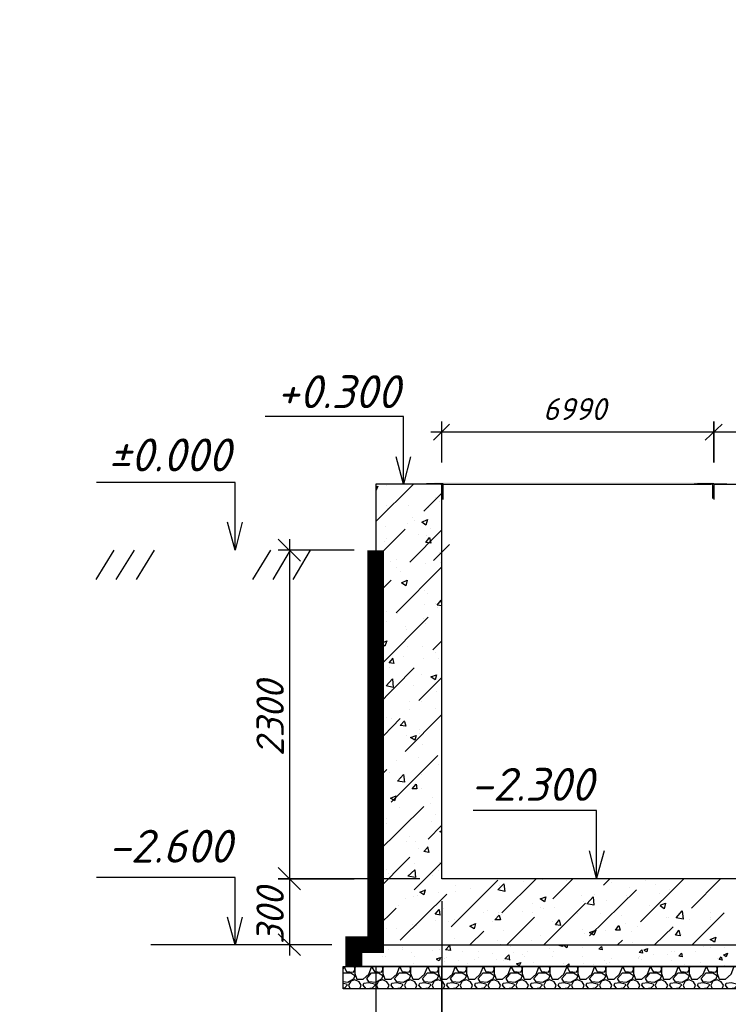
# Model space of a CAD drawing. Extents: x -119078 to 1619993, y 264752 to 340742.
# Tile 57 of 220: x 427176 to 433635, y 302273 to 311253. Entities that reach past the tile are written whole.
import ezdxf

# ---------------------------------------------------------------- set-up
doc = ezdxf.new("R2010")
doc.units = 0
doc.header["$MEASUREMENT"] = 0
doc.linetypes.add('CONTI', pattern=[0])
doc.layers.get('0').update_dxf_attribs({"color": 250, "linetype": 'CONTI'})
for name, color, linetype in [('PDF _Геометрия', 250, 'Continuous'), ('PDF _Сплошная заливка', 7, 'Continuous'), ('PDF _Текст', 7, 'Continuous')]:
    doc.layers.add(name, color=color, linetype=linetype)
doc.styles.add('ICOCPEUR', font='isocpeui.ttf')
doc.styles.add('PDF ISOCPEUR Italic', font='isocpeui.ttf')

msp = doc.modelspace()

# ---------------------------------------------------------------- linework, layer by layer
at = {"layer": 'PDF _Геометрия', "color": 7, "lineweight": -3}
for points in [[(430675.983, 307018.353), (430675.983, 307266.009), (430675.983, 307634.319), (429412.3, 307634.319)], [(430739.484, 307266.009), (430675.983, 307018.353), (430606.131, 307266.009)], [(429139.243, 306415.087), (429139.243, 306669.093), (429139.243, 307031.053), (427875.56, 307031.053)], [(440620.342, 302814.543), (440620.342, 307018.353), (440023.426, 307018.353), (440023.426, 303417.809), (431025.242, 303417.809), (431025.242, 307018.353), (430421.976, 307018.353), (430421.976, 302814.543)], [(430885.538, 307024.703), (431031.592, 307024.703), (431031.592, 306878.649)], [(430891.888, 307024.703), (430891.888, 307024.703)], [(431006.191, 307018.353), (430891.888, 307018.353)], [(431025.242, 307018.353), (433476.406, 307018.353), (433362.103, 307018.353)], [(431025.242, 306884.999), (431025.242, 306999.302)], [(433355.752, 307024.703), (433501.806, 307024.703), (433501.806, 306878.649)], [(433362.103, 307024.703), (433362.103, 307024.703)], [(433495.456, 306884.999), (433495.456, 306999.302)], [(433501.806, 307018.353), (435521.159, 307018.353)], [(431031.592, 306884.999), (431031.592, 306884.999)], [(433501.806, 306884.999), (433501.806, 306884.999)], [(429202.744, 306669.093), (429139.243, 306415.087), (429069.391, 306669.093)], [(428034.314, 306415.087), (427869.209, 306148.38)], [(428218.469, 306415.087), (428053.364, 306148.38)], [(428402.623, 306415.087), (428237.519, 306148.38)], [(429463.101, 306415.087), (429297.997, 306148.38)], [(429640.906, 306415.087), (429482.151, 306148.38)], [(429825.06, 306415.087), (429666.306, 306148.38)], [(432434.978, 303424.159), (432434.978, 303671.815), (432434.978, 304040.125), (431310.999, 304040.125)], [(432504.83, 303671.815), (432434.978, 303424.159), (432371.477, 303671.815)], [(429139.243, 302814.543), (429139.243, 303068.549), (429139.243, 303430.509), (427875.56, 303430.509)], [(429202.744, 303068.549), (429139.243, 302814.543), (429069.391, 303068.549)], [(429634.555, 302814.543), (428370.873, 302814.543)]]:
    msp.add_lwpolyline(points, dxfattribs=at)
at = {"layer": 'PDF _Геометрия', "color": 251, "lineweight": -3, "true_color": 0x535353}
for points in [[(431025.242, 307215.208), (431025.242, 307589.868)], [(430923.639, 307494.615), (433603.409, 307494.615)], [(431095.094, 307564.467), (430949.04, 307418.413)], [(433400.204, 307494.615), (435622.762, 307494.615)], [(433622.459, 307018.353), (433324.002, 307018.353)], [(429736.158, 306313.484), (429532.953, 306516.69)], [(429634.555, 306516.69), (429634.555, 303316.206)], [(430225.121, 306415.087), (429532.953, 306415.087)], [(431095.094, 306465.888), (430949.04, 306319.834)], [(431025.242, 305919.774), (431025.242, 306491.289)], [(429634.555, 303519.411), (429634.555, 302719.29)], [(430822.036, 303417.809), (429532.953, 303417.809), (430225.121, 303417.809)], [(431025.242, 303214.603), (431025.242, 301487.358), (431025.242, 302617.688)], [(429532.953, 302916.145), (429736.158, 302719.29)], [(430021.916, 302814.543), (429532.953, 302814.543)], [(430421.976, 302617.688), (430421.976, 301487.358)]]:
    msp.add_lwpolyline(points, dxfattribs=at)
for points in [[(433501.806, 307589.868), (433501.806, 307215.208)], [(433425.604, 307418.413), (433578.008, 307564.467)], [(429532.953, 303519.411), (429736.158, 303316.206)]]:
    msp.add_lwpolyline(points, close=True, dxfattribs=at)
at = {"layer": 'PDF _Геометрия', "color": 8, "lineweight": -3, "true_color": 0x767676}
for points in [[(430421.976, 306675.444), (430764.885, 307018.353)], [(430421.976, 306992.952), (430441.026, 306999.302), (430421.976, 306954.851)], [(430517.228, 307005.652), (430517.228, 307005.652)], [(430860.137, 306770.696), (431025.242, 306935.8)], [(430968.09, 306897.699), (430968.09, 306897.699)], [(431006.191, 306859.598), (431006.191, 306859.598)], [(430523.579, 306821.497), (430523.579, 306821.497)], [(430529.929, 306796.097), (430529.929, 306796.097)], [(430720.434, 306821.497), (430720.434, 306821.497)], [(430898.238, 306802.447), (430898.238, 306802.447)], [(430504.528, 306751.646), (430504.528, 306751.646)], [(430758.535, 306713.545), (430758.535, 306713.545)], [(430771.235, 306688.144), (430771.235, 306688.144)], [(430421.976, 306338.885), (430688.683, 306605.592)], [(430510.878, 306630.992), (430510.878, 306630.992)], [(430707.733, 306656.393), (430707.733, 306656.393)], [(430733.134, 306307.134), (431025.242, 306599.242)], [(430923.639, 306611.942), (430923.639, 306611.942)], [(430517.228, 306523.04), (430517.228, 306523.04)], [(430809.336, 306554.79), (430809.336, 306554.79)], [(430885.538, 306548.44), (430885.538, 306548.44)], [(430498.178, 306497.639), (430498.178, 306497.639)], [(430606.131, 306326.185), (430606.131, 306326.185)], [(430999.841, 306389.686), (430999.841, 306389.686)], [(430485.478, 306243.632), (430485.478, 306243.632)], [(430555.329, 306313.484), (430555.329, 306313.484)], [(430606.131, 305843.572), (431025.242, 306262.683)], [(430606.131, 306256.333), (430606.131, 306256.333)], [(430879.188, 306294.434), (430879.188, 306294.434)], [(431012.541, 306307.134), (431012.541, 306307.134)], [(430421.976, 306002.326), (430561.68, 306142.03)], [(430644.232, 306224.582), (430644.232, 306224.582)], [(430421.976, 306053.127), (430472.777, 306110.279), (430479.127, 306034.077), (430421.976, 306046.777)], [(430479.127, 305957.875), (430434.676, 305957.875), (430472.777, 306002.326), (430479.127, 305951.525)], [(430479.127, 305989.626), (430479.127, 305989.626)], [(430866.488, 306046.777), (430866.488, 306046.777)], [(430891.888, 306021.377), (430891.888, 306021.377)], [(430460.077, 305938.824), (430460.077, 305938.824)], [(430866.488, 305919.774), (430866.488, 305919.774)], [(430968.09, 305932.474), (430968.09, 305932.474)], [(431025.242, 305907.074), (430980.791, 305913.424), (431018.892, 305957.875)], [(430987.141, 305888.023), (430987.141, 305888.023)], [(431025.242, 305926.124), (431018.892, 305951.525)], [(430479.127, 305380.01), (430898.238, 305805.471)], [(430523.579, 305856.272), (430523.579, 305856.272)], [(430618.831, 305837.222), (430618.831, 305837.222)], [(430860.137, 305792.771), (430860.137, 305792.771)], [(430466.427, 305735.619), (430466.427, 305735.619)], [(430523.579, 305761.02), (430523.579, 305761.02)], [(430688.683, 305716.569), (430688.683, 305716.569)], [(430701.383, 305691.168), (430701.383, 305691.168)], [(430879.188, 305741.969), (430879.188, 305741.969)], [(430421.976, 305665.767), (430434.676, 305678.468)], [(430714.084, 305532.414), (430714.084, 305532.414)], [(430847.437, 305538.764), (430847.437, 305538.764)], [(430942.69, 305507.013), (431025.242, 305589.565)], [(430460.077, 305481.612), (430460.077, 305481.612)], [(430574.38, 305430.811), (430587.08, 305380.01), (430542.629, 305386.36), (430580.73, 305430.811)], [(430675.983, 305443.511), (430675.983, 305443.511)], [(430860.137, 305424.461), (430860.137, 305424.461)], [(430968.09, 305481.612), (430968.09, 305481.612)], [(430993.491, 305424.461), (430993.491, 305424.461)], [(430421.976, 304986.3), (430771.235, 305341.909)], [(430485.478, 305418.111), (430485.478, 305418.111)], [(430548.979, 305348.259), (430548.979, 305348.259)], [(430815.686, 305043.451), (431025.242, 305253.006)], [(430841.087, 305284.757), (430841.087, 305284.757)], [(430447.377, 305227.606), (430447.377, 305227.606)], [(430764.885, 305183.155), (430764.885, 305183.155)], [(430479.127, 305145.054), (430479.127, 305145.054)], [(430568.03, 305145.054), (430568.03, 305145.054)], [(430974.44, 305126.003), (430974.44, 305126.003)], [(430441.026, 304973.599), (430441.026, 304973.599)], [(430726.784, 305037.101), (430726.784, 305037.101)], [(430834.737, 305030.751), (430834.737, 305030.751)], [(430517.228, 304891.047), (430517.228, 304891.047)], [(430688.683, 304579.889), (431025.242, 304916.448)], [(430733.134, 304960.899), (430733.134, 304960.899)], [(430961.74, 304967.249), (430961.74, 304967.249)], [(430421.976, 304649.741), (430644.232, 304878.347)], [(430568.03, 304878.347), (430568.03, 304878.347)], [(430682.333, 304852.946), (430695.033, 304808.495), (430644.232, 304814.845), (430682.333, 304859.296)], [(430428.326, 304719.593), (430428.326, 304719.593)], [(430701.383, 304725.943), (430701.383, 304725.943)], [(430822.036, 304776.744), (430822.036, 304776.744)], [(430822.036, 304738.643), (430822.036, 304738.643)], [(430847.437, 304643.391), (430847.437, 304643.391)], [(430561.68, 304116.327), (430987.141, 304541.788)], [(430606.131, 304497.337), (430606.131, 304497.337)], [(430815.686, 304522.737), (430815.686, 304522.737)], [(430993.491, 304459.236), (430993.491, 304459.236)], [(430421.976, 304313.182), (430523.579, 304414.785)], [(430548.979, 304383.034), (430548.979, 304383.034)], [(430644.232, 304344.933), (430644.232, 304344.933)], [(430675.983, 304351.283), (430675.983, 304351.283)], [(430834.737, 304370.333), (430834.737, 304370.333)], [(430428.326, 304262.381), (430428.326, 304262.381)], [(430802.986, 304268.731), (430802.986, 304268.731)], [(430834.737, 304243.33), (430834.737, 304243.33)], [(430434.676, 303659.115), (430860.137, 304078.226)], [(430923.639, 304103.626), (430923.639, 304103.626)], [(430942.69, 304160.778), (430942.69, 304160.778)], [(430447.377, 304040.125), (430447.377, 304040.125)], [(430479.127, 304033.775), (430479.127, 304033.775)], [(430637.882, 304065.525), (430637.882, 304065.525)], [(430796.636, 304014.724), (430796.636, 304014.724)], [(430961.74, 304002.024), (430961.74, 304002.024)], [(430517.228, 303925.822), (430517.228, 303925.822)], [(430523.579, 303963.923), (430523.579, 303963.923)], [(430898.238, 303779.768), (431025.242, 303906.771)], [(430929.989, 303944.872), (430929.989, 303944.872)], [(430726.784, 303805.169), (430726.784, 303805.169)], [(431025.242, 303836.919), (431006.191, 303849.62), (431025.242, 303855.97)], [(430434.676, 303767.068), (430434.676, 303767.068)], [(430701.383, 303760.717), (430701.383, 303760.717)], [(430783.935, 303760.717), (430783.935, 303760.717)], [(430815.686, 303697.216), (430815.686, 303697.216)], [(430891.888, 303709.916), (430904.589, 303659.115), (430860.137, 303665.465), (430898.238, 303709.916)], [(430421.976, 303303.506), (430733.134, 303614.664)], [(430771.235, 303316.206), (431025.242, 303570.212)], [(430777.585, 303557.512), (430777.585, 303557.512)], [(431006.191, 303570.212), (431006.191, 303570.212)], [(430523.579, 303506.711), (430523.579, 303506.711)], [(430536.279, 303468.61), (430536.279, 303468.61)], [(430777.585, 303506.711), (430777.585, 303506.711)], [(430942.69, 303449.559), (430942.69, 303449.559)], [(430993.491, 303494.01), (430993.491, 303494.01)], [(430548.979, 303417.809), (430548.979, 303417.809)], [(431107.794, 302979.647), (431533.255, 303405.108)], [(431152.245, 303360.657), (431152.245, 303360.657)], [(431545.955, 303360.657), (431545.955, 303360.657)], [(431571.356, 303106.65), (431882.514, 303417.809)], [(431768.211, 303392.408), (431768.211, 303392.408)], [(431939.666, 303411.458), (431939.666, 303411.458)], [(432034.918, 303233.654), (432219.073, 303417.809)], [(432161.921, 303398.758), (432161.921, 303398.758)], [(432498.48, 303360.657), (432555.632, 303417.809)], [(432568.332, 303386.058), (432568.332, 303386.058)], [(432835.039, 303024.098), (433228.749, 303417.809)], [(432879.49, 303405.108), (432879.49, 303405.108)], [(432974.743, 303367.007), (432974.743, 303367.007)], [(433298.601, 303151.102), (433565.308, 303417.809)], [(430644.232, 302858.994), (431069.693, 303278.105)], [(430872.838, 303316.206), (430860.137, 303271.755), (430822.036, 303297.155), (430879.188, 303316.206)], [(430993.491, 303290.805), (430993.491, 303290.805)], [(431152.245, 303303.506), (431152.245, 303303.506)], [(431285.598, 303328.906), (431285.598, 303328.906)], [(432371.477, 302897.095), (432796.938, 303316.206)], [(432415.928, 303278.105), (432415.928, 303278.105)], [(432733.436, 303341.607), (432733.436, 303341.607)], [(433006.493, 303284.455), (433006.493, 303284.455)], [(433101.746, 303316.206), (433101.746, 303316.206)], [(430421.976, 303144.751), (430453.727, 303182.852), (430460.077, 303138.401)], [(430688.683, 303233.654), (430688.683, 303233.654)], [(430764.885, 303252.704), (430764.885, 303252.704)], [(430802.986, 303265.405), (430802.986, 303265.405)], [(431850.763, 303189.203), (431850.763, 303189.203)], [(431952.366, 302814.543), (432333.376, 303195.553)], [(432295.275, 303265.405), (432295.275, 303265.405)], [(432314.325, 303208.253), (432314.325, 303208.253)], [(432523.881, 303220.953), (432523.881, 303220.953)], [(432708.036, 303265.405), (432708.036, 303265.405)], [(432714.386, 303246.354), (432714.386, 303246.354)], [(432917.591, 303176.502), (432917.591, 303176.502)], [(433012.844, 303176.502), (433063.645, 303195.553), (433050.945, 303144.751), (433012.844, 303170.152)], [(430421.976, 302966.947), (430606.131, 303151.102)], [(430421.976, 303138.401), (430466.427, 303138.401)], [(430631.531, 303170.152), (430631.531, 303170.152)], [(431012.541, 303087.6), (430961.74, 303093.95), (430999.841, 303138.401), (431006.191, 303087.6)], [(431037.942, 303151.102), (431037.942, 303151.102)], [(431406.252, 303113.001), (431406.252, 303113.001)], [(431444.353, 303132.051), (431444.353, 303132.051)], [(431539.605, 303106.65), (431539.605, 303106.65)], [(431565.006, 303093.95), (431565.006, 303093.95)], [(431755.511, 303119.351), (431755.511, 303119.351)], [(431850.763, 303113.001), (431850.763, 303113.001)], [(431926.965, 303157.452), (431926.965, 303157.452)], [(431952.366, 303151.102), (431952.366, 303151.102)], [(432047.618, 303157.452), (432047.618, 303157.452)], [(432257.174, 303100.3), (432257.174, 303100.3)], [(432473.079, 303100.3), (432473.079, 303100.3)], [(433304.951, 302814.543), (433597.059, 303106.65)], [(433476.406, 303113.001), (433476.406, 303113.001)], [(430758.535, 302998.698), (430758.535, 302998.698)], [(430961.74, 303036.799), (430961.74, 303036.799)], [(431082.393, 303030.448), (431082.393, 303030.448)], [(431139.545, 303049.499), (431139.545, 303049.499)], [(431488.804, 303024.098), (431488.804, 303024.098)], [(431615.807, 302814.543), (431869.814, 303068.549)], [(432028.568, 303024.098), (432028.568, 303024.098)], [(432663.584, 303081.25), (432663.584, 303081.25)], [(432701.685, 303011.398), (432701.685, 303011.398)], [(433069.995, 303062.199), (433069.995, 303062.199)], [(433089.046, 303068.549), (433089.046, 303068.549)], [(433216.049, 303068.549), (433216.049, 303068.549)], [(433285.901, 303043.149), (433285.901, 303043.149)], [(433476.406, 303068.549), (433476.406, 303068.549)], [(433476.406, 303049.499), (433476.406, 303049.499)], [(430517.228, 302960.597), (430517.228, 302960.597)], [(430606.131, 302966.947), (430606.131, 302966.947)], [(430796.636, 302992.347), (430796.636, 302992.347)], [(431279.248, 302814.543), (431406.252, 302941.546)], [(431584.056, 302947.896), (431584.056, 302947.896)], [(432307.975, 302954.246), (432307.975, 302954.246)], [(432327.026, 302922.496), (432327.026, 302922.496)], [(432517.531, 302947.896), (432517.531, 302947.896)], [(432752.487, 302941.546), (432752.487, 302941.546)], [(432803.288, 302979.647), (432803.288, 302979.647)], [(432962.042, 302814.543), (433133.497, 302979.647)], [(433209.699, 302909.795), (433209.699, 302909.795)], [(431025.242, 302897.095), (431025.242, 302897.095)], [(431139.545, 302871.694), (431139.545, 302871.694)], [(431526.905, 302852.644), (431526.905, 302852.644)], [(431558.656, 302820.893), (431558.656, 302820.893)], [(431844.413, 302858.994), (431844.413, 302858.994)], [(431920.615, 302903.445), (431920.615, 302903.445)], [(432625.483, 302814.543), (432669.935, 302858.994)], [(432765.187, 302833.593), (432765.187, 302833.593)], [(433470.055, 302858.994), (433470.055, 302858.994)], [(430275.922, 302776.442), (430275.922, 302776.442)], [(430402.925, 302782.792), (430402.925, 302782.792)], [(430536.279, 302776.442), (430536.279, 302776.442)], [(430663.282, 302789.142), (430663.282, 302789.142)], [(430669.632, 302770.092), (430669.632, 302770.092)], [(430745.834, 302744.691), (430745.834, 302744.691)], [(430942.69, 302763.741), (430942.69, 302763.741)], [(431006.191, 302776.442), (431006.191, 302776.442)], [(431215.747, 302751.041), (431215.747, 302751.041)], [(431355.45, 302751.041), (431355.45, 302751.041)], [(431488.804, 302738.341), (431488.804, 302738.341)], [(431653.908, 302801.842), (431653.908, 302801.842)], [(431679.309, 302744.691), (431679.309, 302744.691)], [(431806.312, 302757.391), (431806.312, 302757.391)], [(432003.167, 302782.792), (432003.167, 302782.792)], [(432041.268, 302751.041), (432041.268, 302751.041)], [(432117.47, 302814.543), (432123.82, 302801.842), (432092.07, 302808.193), (432098.42, 302814.543)], [(432168.272, 302814.543), (432161.921, 302789.142), (432136.521, 302808.193), (432155.571, 302814.543)], [(432301.625, 302789.142), (432301.625, 302789.142)], [(432866.79, 302770.092), (432898.541, 302782.792), (432892.19, 302751.041), (432866.79, 302763.741)], [(433114.446, 302751.041), (433114.446, 302751.041)], [(433146.197, 302751.041), (433146.197, 302751.041)], [(433336.702, 302757.391), (433336.702, 302757.391)], [(433406.554, 302801.842), (433406.554, 302801.842)], [(433470.055, 302795.492), (433470.055, 302795.492)], [(433597.059, 302725.64), (433628.81, 302738.341), (433616.109, 302706.59), (433590.709, 302725.64)], [(433597.059, 302814.543), (433597.059, 302814.543)], [(433597.059, 302795.492), (433597.059, 302795.492)], [(430225.121, 302674.839), (430225.121, 302674.839)], [(430237.821, 302725.64), (430237.821, 302725.64)], [(430485.478, 302712.94), (430485.478, 302712.94)], [(430510.878, 302712.94), (430510.878, 302712.94)], [(430764.885, 302649.438), (430764.885, 302649.438)], [(430777.585, 302706.59), (430777.585, 302706.59)], [(430974.44, 302687.539), (431012.541, 302700.24), (430999.841, 302668.489), (430974.44, 302681.189)], [(431044.292, 302662.139), (431044.292, 302662.139)], [(431050.642, 302693.89), (431050.642, 302693.89)], [(431063.343, 302700.24), (431063.343, 302700.24)], [(431171.296, 302674.839), (431171.296, 302674.839)], [(431260.198, 302649.438), (431260.198, 302649.438)], [(431323.699, 302681.189), (431323.699, 302681.189)], [(431361.8, 302700.24), (431361.8, 302700.24)], [(431520.555, 302681.189), (431520.555, 302681.189)], [(431590.406, 302668.489), (431590.406, 302668.489)], [(431641.208, 302681.189), (431596.757, 302687.539), (431634.858, 302725.64), (431641.208, 302674.839)], [(431755.511, 302725.64), (431755.511, 302725.64)], [(431780.911, 302712.94), (431780.911, 302712.94)], [(431863.464, 302655.789), (431863.464, 302655.789)], [(432022.218, 302617.688), (432009.517, 302604.987), (432009.517, 302554.186), (432028.568, 302503.385), (432085.719, 302503.385), (432136.521, 302547.836), (432161.921, 302611.337), (432155.571, 302617.688), (432180.972, 302643.088), (432180.972, 302617.688), (432168.272, 302604.987), (432187.322, 302573.236), (432250.824, 302566.886), (432263.524, 302585.937), (432263.524, 302604.987), (432250.824, 302617.688)], [(432028.568, 302712.94), (432028.568, 302712.94)], [(432136.521, 302649.438), (432136.521, 302649.438)], [(432301.625, 302706.59), (432301.625, 302706.59)], [(432314.325, 302643.088), (432314.325, 302643.088)], [(432511.18, 302668.489), (432511.18, 302668.489)], [(432523.881, 302649.438), (432523.881, 302649.438)], [(432555.632, 302655.789), (432555.632, 302655.789)], [(432568.332, 302693.89), (432568.332, 302693.89)], [(432815.988, 302700.24), (432815.988, 302700.24)], [(432815.988, 302693.89), (432815.988, 302693.89)], [(432828.689, 302712.94), (432828.689, 302712.94)], [(432841.389, 302681.189), (432841.389, 302681.189)], [(432955.692, 302725.64), (432955.692, 302725.64)], [(433082.695, 302725.64), (433082.695, 302725.64)], [(433114.446, 302668.489), (433114.446, 302668.489)], [(433381.153, 302655.789), (433381.153, 302655.789)], [(433533.557, 302687.539), (433533.557, 302687.539)], [(430123.518, 302592.287), (430129.868, 302611.337), (430123.518, 302617.688)], [(430123.518, 302554.186), (430129.868, 302560.536), (430193.37, 302560.536), (430231.471, 302535.135), (430218.771, 302503.385), (430167.969, 302471.634), (430123.518, 302477.984)], [(430148.919, 302617.688), (430136.219, 302604.987), (430155.269, 302573.236), (430218.771, 302566.886), (430231.471, 302585.937), (430231.471, 302604.987), (430231.471, 302554.186), (430250.522, 302503.385), (430307.673, 302503.385), (430358.474, 302547.836), (430383.875, 302611.337), (430377.525, 302617.688)], [(430244.171, 302617.688), (430231.471, 302604.987), (430218.771, 302617.688)], [(430402.925, 302617.688), (430390.225, 302604.987), (430409.276, 302573.236), (430472.777, 302566.886), (430485.478, 302585.937), (430485.478, 302604.987), (430472.777, 302617.688)], [(430498.178, 302617.688), (430485.478, 302604.987), (430485.478, 302554.186), (430504.528, 302503.385), (430561.68, 302503.385), (430612.481, 302547.836), (430637.882, 302611.337), (430631.531, 302617.688)], [(430656.932, 302617.688), (430644.232, 302604.987), (430663.282, 302573.236), (430726.784, 302566.886), (430739.484, 302585.937), (430739.484, 302604.987), (430726.784, 302617.688)], [(430720.434, 302617.688), (430720.434, 302617.688)], [(430752.185, 302617.688), (430739.484, 302604.987), (430739.484, 302554.186), (430758.535, 302503.385), (430815.686, 302503.385), (430866.488, 302547.836), (430891.888, 302611.337), (430885.538, 302617.688)], [(430910.939, 302617.688), (430898.238, 302604.987), (430917.289, 302573.236), (430980.791, 302566.886), (430993.491, 302585.937), (430993.491, 302604.987), (430980.791, 302617.688)], [(431006.191, 302617.688), (430993.491, 302604.987), (430993.491, 302554.186), (431012.541, 302503.385), (431069.693, 302503.385), (431120.494, 302547.836), (431145.895, 302611.337), (431139.545, 302617.688)], [(431164.945, 302617.688), (431152.245, 302604.987), (431171.296, 302573.236), (431234.797, 302566.886), (431247.498, 302585.937), (431247.498, 302604.987), (431234.797, 302617.688)], [(431260.198, 302617.688), (431247.498, 302604.987), (431247.498, 302554.186), (431266.548, 302503.385), (431323.699, 302503.385), (431374.501, 302547.836), (431399.901, 302611.337), (431393.551, 302617.688)], [(431418.952, 302617.688), (431406.252, 302604.987), (431425.302, 302573.236), (431488.804, 302566.886), (431501.504, 302585.937), (431501.504, 302604.987), (431488.804, 302617.688)], [(431514.204, 302617.688), (431501.504, 302604.987), (431501.504, 302554.186), (431520.555, 302503.385), (431577.706, 302503.385), (431628.507, 302547.836), (431653.908, 302611.337), (431647.558, 302617.688)], [(431672.959, 302617.688), (431660.258, 302604.987), (431679.309, 302573.236), (431742.81, 302566.886), (431755.511, 302585.937), (431755.511, 302604.987), (431742.81, 302617.688)], [(431768.211, 302617.688), (431755.511, 302604.987), (431755.511, 302554.186), (431774.561, 302503.385), (431831.713, 302503.385), (431882.514, 302547.836), (431907.915, 302611.337), (431901.565, 302617.688)], [(431926.965, 302617.688), (431914.265, 302604.987), (431933.315, 302573.236), (431996.817, 302566.886), (432009.517, 302585.937), (432009.517, 302604.987), (431996.817, 302617.688)], [(432187.322, 302630.388), (432187.322, 302630.388)], [(432276.224, 302617.688), (432263.524, 302604.987), (432263.524, 302554.186), (432282.574, 302503.385), (432339.726, 302503.385), (432390.527, 302547.836), (432415.928, 302611.337), (432409.578, 302617.688)], [(432295.275, 302617.688), (432295.275, 302617.688)], [(432409.578, 302636.738), (432409.578, 302636.738)], [(432434.978, 302617.688), (432422.278, 302604.987), (432441.329, 302573.236), (432504.83, 302566.886), (432517.531, 302585.937), (432517.531, 302604.987), (432504.83, 302617.688)], [(432473.079, 302617.688), (432473.079, 302617.688)], [(432530.231, 302617.688), (432517.531, 302604.987), (432517.531, 302554.186), (432536.581, 302503.385), (432593.733, 302503.385), (432644.534, 302547.836), (432669.935, 302611.337), (432663.584, 302617.688)], [(432676.285, 302624.038), (432676.285, 302624.038)], [(432688.985, 302617.688), (432676.285, 302604.987), (432695.335, 302573.236), (432758.837, 302566.886), (432771.537, 302585.937), (432771.537, 302604.987), (432758.837, 302617.688)], [(432784.238, 302617.688), (432771.537, 302604.987), (432771.537, 302554.186), (432790.588, 302503.385), (432847.739, 302503.385), (432898.541, 302547.836), (432923.941, 302611.337), (432917.591, 302617.688)], [(432942.992, 302617.688), (432930.291, 302604.987), (432949.342, 302573.236), (433012.844, 302566.886), (433025.544, 302585.937), (433025.544, 302604.987), (433012.844, 302617.688)], [(433038.244, 302617.688), (433025.544, 302604.987), (433025.544, 302554.186), (433044.594, 302503.385), (433101.746, 302503.385), (433152.547, 302547.836), (433177.948, 302611.337), (433171.598, 302617.688)], [(433196.998, 302617.688), (433184.298, 302604.987), (433203.348, 302573.236), (433266.85, 302566.886), (433279.55, 302585.937), (433279.55, 302604.987), (433266.85, 302617.688)], [(433235.099, 302636.738), (433235.099, 302636.738)], [(433292.251, 302617.688), (433279.55, 302604.987), (433279.55, 302554.186), (433298.601, 302503.385), (433355.752, 302503.385), (433406.554, 302547.836), (433431.954, 302611.337), (433425.604, 302617.688)], [(433451.005, 302617.688), (433438.305, 302604.987), (433457.355, 302573.236), (433520.857, 302566.886), (433533.557, 302585.937), (433533.557, 302604.987), (433520.857, 302617.688)], [(433546.257, 302617.688), (433533.557, 302604.987), (433533.557, 302554.186), (433552.608, 302503.385), (433609.759, 302503.385), (433660.56, 302547.836), (433685.961, 302611.337), (433679.611, 302617.688)], [(433597.059, 302630.388), (433597.059, 302630.388)], [(430123.518, 302465.284), (430155.269, 302458.933), (430161.619, 302446.233), (430136.219, 302420.832), (430123.518, 302420.832)], [(430275.922, 302414.482), (430288.623, 302446.233), (430269.572, 302477.984), (430231.471, 302497.034), (430193.37, 302484.334), (430174.32, 302446.233), (430187.02, 302414.482)], [(430333.074, 302414.482), (430307.673, 302446.233), (430314.023, 302465.284), (430358.474, 302471.634), (430409.276, 302458.933), (430415.626, 302446.233), (430390.225, 302420.832), (430345.774, 302414.482)], [(430529.929, 302414.482), (430542.629, 302446.233), (430523.579, 302477.984), (430485.478, 302497.034), (430447.377, 302484.334), (430428.326, 302446.233), (430441.026, 302414.482)], [(430587.08, 302414.482), (430561.68, 302446.233), (430568.03, 302465.284), (430612.481, 302471.634), (430663.282, 302458.933), (430669.632, 302446.233), (430644.232, 302420.832), (430599.781, 302414.482)], [(430783.935, 302414.482), (430796.636, 302446.233), (430777.585, 302477.984), (430739.484, 302497.034), (430701.383, 302484.334), (430682.333, 302446.233), (430695.033, 302414.482)], [(430841.087, 302414.482), (430815.686, 302446.233), (430822.036, 302465.284), (430866.488, 302471.634), (430917.289, 302458.933), (430923.639, 302446.233), (430898.238, 302420.832), (430853.787, 302414.482)], [(431037.942, 302414.482), (431050.642, 302446.233), (431031.592, 302477.984), (430993.491, 302497.034), (430955.39, 302484.334), (430936.339, 302446.233), (430949.04, 302414.482)], [(431095.094, 302414.482), (431069.693, 302446.233), (431076.043, 302465.284), (431120.494, 302471.634), (431171.296, 302458.933), (431177.646, 302446.233), (431152.245, 302420.832), (431107.794, 302414.482)], [(431291.949, 302414.482), (431304.649, 302446.233), (431285.598, 302477.984), (431247.498, 302497.034), (431209.397, 302484.334), (431190.346, 302446.233), (431203.046, 302414.482)], [(431349.1, 302414.482), (431323.699, 302446.233), (431330.05, 302465.284), (431374.501, 302471.634), (431425.302, 302458.933), (431431.652, 302446.233), (431406.252, 302420.832), (431361.8, 302414.482)], [(431545.955, 302414.482), (431558.656, 302446.233), (431539.605, 302477.984), (431501.504, 302497.034), (431463.403, 302484.334), (431444.353, 302446.233), (431457.053, 302414.482)], [(431603.107, 302414.482), (431577.706, 302446.233), (431584.056, 302465.284), (431628.507, 302471.634), (431679.309, 302458.933), (431685.659, 302446.233), (431660.258, 302420.832), (431615.807, 302414.482)], [(431799.962, 302414.482), (431812.662, 302446.233), (431793.612, 302477.984), (431755.511, 302497.034), (431717.41, 302484.334), (431698.359, 302446.233), (431711.06, 302414.482)], [(431857.113, 302414.482), (431831.713, 302446.233), (431838.063, 302465.284), (431882.514, 302471.634), (431933.315, 302458.933), (431939.666, 302446.233), (431914.265, 302420.832), (431869.814, 302414.482)], [(432053.969, 302414.482), (432066.669, 302446.233), (432047.618, 302477.984), (432009.517, 302497.034), (431971.416, 302484.334), (431952.366, 302446.233), (431965.066, 302414.482)], [(432111.12, 302414.482), (432085.719, 302446.233), (432092.07, 302465.284), (432136.521, 302471.634), (432187.322, 302458.933), (432193.672, 302446.233), (432168.272, 302420.832), (432123.82, 302414.482)], [(432307.975, 302414.482), (432320.675, 302446.233), (432301.625, 302477.984), (432263.524, 302497.034), (432225.423, 302484.334), (432206.372, 302446.233), (432219.073, 302414.482)], [(432365.127, 302414.482), (432339.726, 302446.233), (432346.076, 302465.284), (432390.527, 302471.634), (432441.329, 302458.933), (432447.679, 302446.233), (432422.278, 302420.832), (432377.827, 302414.482)], [(432561.982, 302414.482), (432574.682, 302446.233), (432555.632, 302477.984), (432517.531, 302497.034), (432479.43, 302484.334), (432460.379, 302446.233), (432473.079, 302414.482)], [(432619.133, 302414.482), (432593.733, 302446.233), (432600.083, 302465.284), (432644.534, 302471.634), (432695.335, 302458.933), (432701.685, 302446.233), (432676.285, 302420.832), (432631.834, 302414.482)], [(432815.988, 302414.482), (432828.689, 302446.233), (432809.638, 302477.984), (432771.537, 302497.034), (432733.436, 302484.334), (432714.386, 302446.233), (432727.086, 302414.482)], [(432873.14, 302414.482), (432847.739, 302446.233), (432854.089, 302465.284), (432898.541, 302471.634), (432949.342, 302458.933), (432955.692, 302446.233), (432930.291, 302420.832), (432885.84, 302414.482)], [(433069.995, 302414.482), (433082.695, 302446.233), (433063.645, 302477.984), (433025.544, 302497.034), (432987.443, 302484.334), (432968.392, 302446.233), (432981.093, 302414.482)], [(433127.146, 302414.482), (433101.746, 302446.233), (433108.096, 302465.284), (433152.547, 302471.634), (433203.348, 302458.933), (433209.699, 302446.233), (433184.298, 302420.832), (433139.847, 302414.482)], [(433324.002, 302414.482), (433336.702, 302446.233), (433317.651, 302477.984), (433279.55, 302497.034), (433241.449, 302484.334), (433222.399, 302446.233), (433235.099, 302414.482)], [(433381.153, 302414.482), (433355.752, 302446.233), (433362.103, 302465.284), (433406.554, 302471.634), (433457.355, 302458.933), (433463.705, 302446.233), (433438.305, 302420.832), (433393.853, 302414.482)], [(433578.008, 302414.482), (433590.709, 302446.233), (433571.658, 302477.984), (433533.557, 302497.034), (433495.456, 302484.334), (433476.406, 302446.233), (433489.106, 302414.482)], [(433635.16, 302414.482), (433609.759, 302446.233), (433616.109, 302465.284), (433660.56, 302471.634), (433711.362, 302458.933), (433717.712, 302446.233), (433692.311, 302420.832), (433647.86, 302414.482)]]:
    msp.add_lwpolyline(points, dxfattribs=at)
for points in [[(430891.888, 306694.494), (430879.188, 306643.693), (430841.087, 306669.093)], [(430910.939, 306529.39), (430923.639, 306478.589), (430879.188, 306484.939)], [(430707.733, 306142.03), (430695.033, 306091.228), (430656.932, 306116.629)], [(430523.579, 305589.565), (430504.528, 305538.764), (430466.427, 305564.165)], [(430974.44, 305278.407), (430961.74, 305233.956), (430923.639, 305259.357)], [(430580.73, 305164.104), (430517.228, 305176.804), (430574.38, 305240.306)], [(430790.286, 304725.943), (430777.585, 304681.492), (430739.484, 304706.892)], [(430682.333, 304300.482), (430618.831, 304306.832), (430675.983, 304370.333)], [(430790.286, 304281.431), (430796.636, 304236.98), (430752.185, 304236.98)], [(430606.131, 304173.478), (430593.43, 304129.027), (430555.329, 304154.428)], [(430783.935, 303430.509), (430714.084, 303443.209), (430777.585, 303500.361)], [(431596.757, 303303.506), (431533.255, 303316.206), (431590.406, 303373.357)], [(431971.416, 303252.704), (431958.716, 303208.253), (431920.615, 303233.654)], [(432409.578, 303176.502), (432346.076, 303189.203), (432403.228, 303252.704)], [(431545.955, 303087.6), (431558.656, 303043.149), (431507.854, 303043.149)], [(433222.399, 303049.499), (433158.897, 303062.199), (433216.049, 303125.701)], [(431330.05, 303011.398), (431317.349, 302960.597), (431279.248, 302985.997)], [(432092.07, 303043.149), (432104.77, 302992.347), (432060.319, 302998.698)], [(432428.628, 302947.896), (432409.578, 302903.445), (432371.477, 302928.846)], [(432638.184, 302992.347), (432650.884, 302947.896), (432606.433, 302947.896)], [(433184.298, 302947.896), (433196.998, 302897.095), (433152.547, 302903.445)], [(433520.857, 302884.395), (433508.156, 302839.943), (433470.055, 302865.344)], [(430282.272, 302738.341), (430269.572, 302706.59), (430244.171, 302725.64)], [(431101.444, 302763.741), (431056.993, 302770.092), (431095.094, 302808.193)], [(432479.43, 302801.842), (432485.78, 302770.092), (432454.029, 302776.442)], [(432847.739, 302770.092), (432854.089, 302738.341), (432822.339, 302744.691)], [(433209.699, 302738.341), (433216.049, 302706.59), (433184.298, 302712.94)], [(431742.81, 302655.789), (431730.11, 302624.038), (431704.709, 302643.088)], [(433571.658, 302706.59), (433578.008, 302674.839), (433552.608, 302681.189)], [(430358.474, 302477.984), (430339.424, 302509.735), (430383.875, 302560.536), (430447.377, 302560.536), (430485.478, 302535.135), (430472.777, 302503.385), (430421.976, 302471.634)], [(430612.481, 302477.984), (430593.43, 302509.735), (430637.882, 302560.536), (430701.383, 302560.536), (430739.484, 302535.135), (430726.784, 302503.385), (430675.983, 302471.634)], [(430866.488, 302477.984), (430847.437, 302509.735), (430891.888, 302560.536), (430955.39, 302560.536), (430993.491, 302535.135), (430980.791, 302503.385), (430929.989, 302471.634)], [(431120.494, 302477.984), (431101.444, 302509.735), (431145.895, 302560.536), (431209.397, 302560.536), (431247.498, 302535.135), (431234.797, 302503.385), (431183.996, 302471.634)], [(431374.501, 302477.984), (431355.45, 302509.735), (431399.901, 302560.536), (431463.403, 302560.536), (431501.504, 302535.135), (431488.804, 302503.385), (431438.002, 302471.634)], [(431628.507, 302477.984), (431609.457, 302509.735), (431653.908, 302560.536), (431717.41, 302560.536), (431755.511, 302535.135), (431742.81, 302503.385), (431692.009, 302471.634)], [(431882.514, 302477.984), (431863.464, 302509.735), (431907.915, 302560.536), (431971.416, 302560.536), (432009.517, 302535.135), (431996.817, 302503.385), (431946.016, 302471.634)], [(432136.521, 302477.984), (432117.47, 302509.735), (432161.921, 302560.536), (432225.423, 302560.536), (432263.524, 302535.135), (432250.824, 302503.385), (432200.022, 302471.634)], [(432390.527, 302477.984), (432371.477, 302509.735), (432415.928, 302560.536), (432479.43, 302560.536), (432517.531, 302535.135), (432504.83, 302503.385), (432454.029, 302471.634)], [(432644.534, 302477.984), (432625.483, 302509.735), (432669.935, 302560.536), (432733.436, 302560.536), (432771.537, 302535.135), (432758.837, 302503.385), (432708.036, 302471.634)], [(432898.541, 302477.984), (432879.49, 302509.735), (432923.941, 302560.536), (432987.443, 302560.536), (433025.544, 302535.135), (433012.844, 302503.385), (432962.042, 302471.634)], [(433152.547, 302477.984), (433133.497, 302509.735), (433177.948, 302560.536), (433241.449, 302560.536), (433279.55, 302535.135), (433266.85, 302503.385), (433216.049, 302471.634)], [(433406.554, 302477.984), (433387.503, 302509.735), (433431.954, 302560.536), (433495.456, 302560.536), (433533.557, 302535.135), (433520.857, 302503.385), (433470.055, 302471.634)]]:
    msp.add_lwpolyline(points, close=True, dxfattribs=at)
at = {"layer": 'PDF _Геометрия', "color": 7, "lineweight": -3}
msp.add_lwpolyline([(430221.946, 302617.688, 152.404, 152.404, 0), (430221.946, 302817.718, 152.404, 152.404, 0), (430421.976, 302817.718, 152.404, 152.404, 0), (430421.976, 306415.087, 0, 0, 0), (427424.698, 306415.087, 0, 0, 0)], format="xyseb", dxfattribs=at)
for points in [[(440823.547, 302617.688), (430225.121, 302617.688), (430225.121, 302814.543), (440823.547, 302814.543)], [(440925.15, 302414.482), (430123.518, 302414.482), (430123.518, 302617.688), (440925.15, 302617.688)]]:
    msp.add_lwpolyline(points, close=True, dxfattribs=at)
for centre, start, end in [((431009.366, 307002.477), 0.0009332, 89.9990626), ((433479.58, 307002.476), 0.0026938, 89.997302)]:
    msp.add_arc(centre, 15.876, start, end, dxfattribs=at)
at = {"layer": 'PDF _Сплошная заливка', "lineweight": 30, "transparency": 33554559}
for points in [[(430955.39, 307031.053), (430955.39, 307024.703), (433501.806, 307031.053)], [(430955.39, 307024.703), (433501.806, 307031.053), (433501.806, 307024.703)]]:
    msp.add_solid(points, dxfattribs=at)

# ---------------------------------------------------------------- texts
at = {"linetype": 'Continuous', "lineweight": 25, "ltscale": 15, "insert": (12863.76, 311222.017), "char_height": 250, "width": 17877.44941, "attachment_point": 1, "style": 'ICOCPEUR'}
msp.add_mtext('\\pi4862.31;{\\H1.16667x;\\LАнтисейсмические мероприятия\\P\\pi0;\\H0.71428x;\\l       Для обеспечения сейсмостойкости несущих конструкций и фундаментов соблюдены все условия КМК 2.01.03-19 «Строительство в сейсмических районах».\\P\\pi5355.138;\\H1.4x;\\LАнтикоррозионная защита\\l\\P\\pi0;\\H0.71428x;       Защита конструкций от коррозии должна производиться в соответствии КМК 2.03.11-96 "Защита строительных конструкций от коррозии" ГОСТ 9.402-2004 «Покрытия лакокрасочные. Подготовка (металлических поверхностей перед окрашиванием». Антикоррозионное покрытие должно обеспечивать защиту конструкций. \\P       \\A1;Все несущие металлоконструкции грунтовать и\\A0; окрасить эмалью ПФ-115 (ГОСТ6465-76) за 2 раза по грунтовке ГФ-021 (ГОСТ 25129-82)\\A1;.\\P      Для железобетонных конструкций использовать бетон \\A0;на портландцементе по ГОСТ 10178-85*,\\A1; водонепроницаемости W\\A0;4\\A1; и морозостойкостью F100\\A0;.\\A1;\\P\\A0;       \\A1;Все \\A0;поверхности бетонных и ж.б конструкций, соприкасающиеся с грунтом обмазать \\A1;\\C256;горячим битумом за 2 раза\\A0;\\C0; по ГОСТ 28379-89.}\\P\\pi5566.64787;{\\H1.16666x;\\LАнтипросадочные мероприятия\\A1;\\l\\P\\pi0;\\H0.71428x;        В соответствии с требованиями КМК 2.02.01-98 приняты противопросадочные мероприятия для первого типа грунтовых условий. Для устранения просадочных свойств грунтов I типа предусмотрено уплотнение тяжелыми трамбовками грунтов в основании котлованов и устройство подготовки из бетона класса В7,5. Насыпные грунты и строительный мусор толщиной до 1,5м удалить и заменить засыпкой из ГПС до бетонной подготовки.}', dxfattribs=at)
at = {"layer": 'PDF _Текст', "lineweight": 30, "char_height": 299.9959, "attachment_point": 7, "style": 'PDF ISOCPEUR Italic'}
for s, insert in [('+0.300', (429520.252, 307710.716)), ('±0.000', (427983.512, 307134.032)), ('-2.300', (431285.598, 304128.947)), ('-2.600', (427983.512, 303565.379))]:
    msp.add_mtext(s, dxfattribs=dict(at, insert=insert))
at = {"layer": 'PDF _Текст', "color": 251, "lineweight": 30, "true_color": 0x535353, "insert": (431946.016, 307602.051), "char_height": 199.9945, "attachment_point": 7, "style": 'PDF ISOCPEUR Italic'}
msp.add_mtext('6990', dxfattribs=at)
at = {"layer": 'PDF _Текст', "color": 251, "lineweight": 30, "true_color": 0x535353, "char_height": 249.9972, "attachment_point": 7, "rotation": 90, "style": 'PDF ISOCPEUR Italic'}
for s, insert in [('2300', (429583.754, 304535.438)), ('300', (429583.754, 302820.893))]:
    msp.add_mtext(s, dxfattribs=dict(at, insert=insert))

doc.saveas('drawing.dxf')
